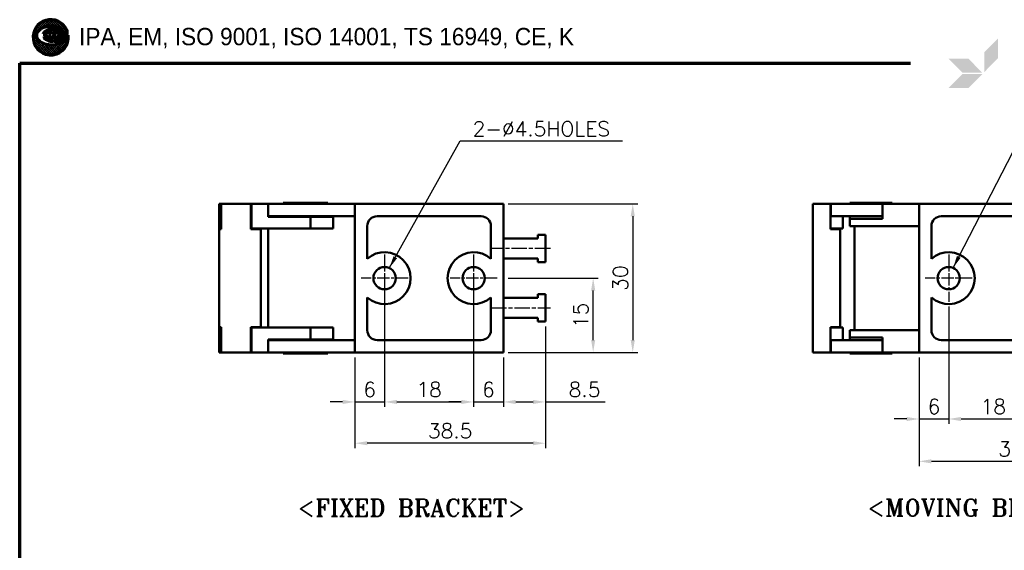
# Model space of a CAD drawing. Header units: millimetres. Extents: x 10 to 410, y -332 to 440.
# Tile 3 of 9: x 10 to 209, y 189 to 296. Entities that reach past the tile are written whole.
import ezdxf

# ---------------------------------------------------------------- set-up
doc = ezdxf.new("R2010")
doc.units = ezdxf.units.MM
doc.linetypes.add('CHAIN', pattern=[0.35429999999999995, 0.2362, -0.0295, 0.0591, -0.0295])
doc.layers.get('0').update_dxf_attribs({"lineweight": 25})
for name, color, linetype, lineweight in [('D', 7, 'Continuous', 25), ('경계(ISO)', 7, 'Continuous', 70), ('기호(ISO)', 7, 'Continuous', 25), ('스케치 형상(ISO)', 7, 'Continuous', 25), ('외형선(ISO)', 7, 'Continuous', 50), ('절단선(ISO)', 1, 'Continuous', 50), ('중심 표식(ISO)', 1, 'CHAIN', 25), ('중심선(ISO)', 1, 'CHAIN', 25), ('치수(ISO)', 7, 'Continuous', 25), ('해치 (ISO)', 3, 'Continuous', 18)]:
    doc.layers.add(name, color=color, linetype=linetype, lineweight=lineweight)
doc.styles.add('주 문자 (ISO)', font='tahoma.ttf')
doc.styles.add('한신치수', font='RomanS.shx')
doc.dimstyles.new('한신체인', dxfattribs={"dimtxt": 3, "dimasz": 2.5, "dimexe": 1, "dimexo": 1, "dimgap": 1, "dimtad": 1, "dimrnd": 1e-08, "dimdsep": 46, "dimtxsty": '한신치수', "dimcen": 0.09, "dimdle": 10, "dimclrd": 3, "dimclre": 3, "dimclrt": 3, "dimazin": 2, "dimtfac": 1.168400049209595, "dimtmove": 0, "dimatfit": 3, "dimfxl": 0, "dimtolj": 1, "dimlwd": -1, "dimlwe": -1, "dimarcsym": 0})
doc.dimstyles.new('한신체인$7', dxfattribs={"dimtxt": 3, "dimasz": 2.5, "dimexe": 1, "dimexo": 1, "dimgap": 1, "dimtad": 1, "dimrnd": 1e-08, "dimdsep": 46, "dimtxsty": '한신치수', "dimcen": 0.09, "dimdle": 10, "dimclrd": 3, "dimclre": 3, "dimclrt": 3, "dimazin": 2, "dimtfac": 1.168400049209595, "dimtmove": 0, "dimatfit": 3, "dimfxl": 0, "dimtolj": 1, "dimlwd": 25, "dimlwe": -1, "dimarcsym": 0})
pattern_1 = [(45, (0, 0), (-0.2245064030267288, 0.2245064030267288), []), (135, (0, 0), (-0.2245064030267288, -0.2245064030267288), [])]

# ---------------------------------------------------------------- blocks, each defined once
blk = doc.blocks.new('경계 도면틀')
at = {"layer": '경계(ISO)', "lineweight": 25}
h = blk.add_hatch(dxfattribs=at)
h.set_pattern_fill('ANSI37', color=256, scale=2.54, style=0)
h.set_pattern_definition(pattern_1)
edge = h.paths.add_edge_path()
edge.add_line((19.81047347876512, 292.6326418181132), (19.79857092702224, 292.6207392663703))
edge.add_arc((18.15139350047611, 292.930926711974), 1.676129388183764, 308.7112019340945, 349.3352671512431, ccw=False)
edge.add_arc((16.63447834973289, 294.8235878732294), 4.101659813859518, 285.46382553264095, 308.7112019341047, ccw=False)
edge.add_arc((16.43263097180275, 295.5532145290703), 4.858691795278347, 262.9720148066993, 285.4638255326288, ccw=False)
edge.add_arc((16.31207947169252, 294.5753501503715), 3.873424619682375, 233.28355094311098, 262.9720148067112, ccw=False)
edge.add_arc((14.91409908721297, 292.7009388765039), 1.535098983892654, 191.6245673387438, 233.2835509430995, ccw=False)
edge.add_arc((14.52716886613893, 292.6213405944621), 1.140066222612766, 142.7466208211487, 191.6245673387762, ccw=False)
edge.add_arc((15.6426153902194, 291.7730315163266), 2.541440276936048, 113.76810811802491, 142.7466208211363, ccw=False)
edge.add_arc((16.14456292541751, 290.633246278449), 3.786856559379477, 96.1155883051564, 113.76810811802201, ccw=False)
edge.add_arc((16.2152321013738, 289.9736765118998), 4.450201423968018, 76.12566468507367, 96.115588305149, ccw=False)
edge.add_arc((16.55634841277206, 291.3547160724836), 3.027657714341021, 46.815064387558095, 76.1256646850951, ccw=False)
edge.add_arc((17.71128142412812, 292.585242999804), 1.340036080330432, 0.5476667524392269, 46.81506438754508, ccw=False)
edge.add_arc((18.4783183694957, 292.5925750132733), 0.5729640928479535, -90, 0.5476667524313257, ccw=False)
edge.add_line((18.4783183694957, 292.0196109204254), (18.03365811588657, 292.0196109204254))
edge.add_line((18.03365811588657, 292.0196109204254), (18.23838297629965, 292.3000615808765))
edge.add_arc((18.01534613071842, 292.3863306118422), 0.2391396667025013, 338.8538918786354, 505.8085891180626)
edge.add_line((17.8175382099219, 292.5207173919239), (17.47709640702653, 292.0196109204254))
edge.add_line((17.47709640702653, 292.0196109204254), (17.03243615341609, 292.0196109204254))
edge.add_line((17.03243615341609, 292.0196109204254), (17.23716101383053, 292.3000615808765))
edge.add_arc((17.01138058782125, 292.3810180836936), 0.2398556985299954, 340.274045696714, 505.808589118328)
edge.add_line((16.8129803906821, 292.51580724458), (16.47587444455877, 292.0196109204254))
edge.add_line((16.47587444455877, 292.0196109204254), (15.99292660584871, 292.0196109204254))
edge.add_line((15.99292660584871, 292.0196109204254), (16.22391209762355, 292.3360357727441))
edge.add_arc((16.01502655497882, 292.3684582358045), 0.2113868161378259, 351.1771591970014, 476.5650511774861)
edge.add_arc((15.51976706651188, 292.8580716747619), 0.5009055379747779, 270.5301886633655, 323.1301023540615, ccw=False)
edge.add_line((15.52440214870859, 292.3571875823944), (14.91364773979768, 292.3543617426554))
edge.add_arc((15.39018631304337, 292.3399047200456), 0.4767578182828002, 178.2623182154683, 231.3171514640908)
edge.add_arc((17.01802832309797, 294.3730306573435), 3.081267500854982, 231.3171514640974, 242.4725885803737)
edge.add_arc((16.51978772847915, 293.4170363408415), 2.00322815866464, 242.4725885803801, 275.756318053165)
edge.add_arc((16.86749715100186, 289.9677466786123), 1.463542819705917, 86.25628827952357, 95.7563180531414, ccw=False)
edge.add_arc((17.19248622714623, 294.934474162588), 3.513805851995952, 266.2562882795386, 298.2348941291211)
edge.add_arc((18.16148453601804, 293.1299397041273), 1.465562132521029, 298.2348941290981, 385.769475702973)
edge.add_arc((16.28821602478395, 292.2255972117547), 3.545699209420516, 25.76947570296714, 366.5920624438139)
h = blk.add_hatch(dxfattribs=at)
h.set_pattern_fill('ANSI37', color=256, scale=2.54, style=0)
h.set_pattern_definition(pattern_1)
edge = h.paths.add_edge_path()
edge.add_line((18.12690101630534, 293.4330375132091), (17.86168296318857, 293.5849738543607))
edge.add_line((17.86168296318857, 293.5849738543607), (17.55212519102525, 293.7046355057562))
edge.add_line((17.55212519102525, 293.7046355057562), (17.21016339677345, 293.7872145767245))
edge.add_line((17.21016339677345, 293.7872145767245), (16.84735151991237, 293.8303349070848))
edge.add_line((16.84735151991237, 293.8303349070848), (16.47693664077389, 293.8318709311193))
edge.add_line((16.47693664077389, 293.8318709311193), (16.11334314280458, 293.7919596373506))
edge.add_line((16.11334314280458, 293.7919596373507), (15.76927683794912, 293.7121175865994))
edge.add_line((15.76927683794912, 293.7121175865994), (15.45785061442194, 293.5954467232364))
edge.add_line((15.45785061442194, 293.5954467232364), (15.18811167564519, 293.4454642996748))
edge.add_line((15.18811167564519, 293.4454642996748), (14.9722938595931, 293.2682444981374))
edge.add_line((14.9722938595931, 293.2682444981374), (14.81725830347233, 293.0699836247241))
edge.add_line((14.81725830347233, 293.0699836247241), (14.72882466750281, 292.8580904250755))
edge.add_line((14.72882466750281, 292.8580904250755), (15.31139322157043, 292.8580904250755))
edge.add_arc((15.31139322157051, 293.1672913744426), 0.3092009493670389, 270, 320.7035197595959)
edge.add_arc((15.9599786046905, 292.7189499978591), 0.4809270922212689, 103.32792332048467, 148.3279233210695, ccw=False)
edge.add_arc((15.95955378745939, 292.7207431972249), 0.4790842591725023, 18.736508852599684, 103.32792332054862, ccw=False)
edge.add_arc((16.95684854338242, 292.579809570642), 0.6184018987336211, 106.526616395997, 151.5266163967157, ccw=False)
edge.add_arc((16.93057143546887, 292.6683685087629), 0.5260267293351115, 23.55147854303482, 106.5266163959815, ccw=False)
edge.add_line((17.41278089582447, 292.8785545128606), (17.41775811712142, 292.8835317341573))
edge.add_arc((17.90371058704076, 292.6092919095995), 0.5579939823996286, 62.412483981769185, 150.5624563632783, ccw=False)
edge.add_arc((17.85725572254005, 292.5203847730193), 0.6583061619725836, 8.858454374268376, 62.41248398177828, ccw=False)
edge.add_arc((18.54638145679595, 292.6277870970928), 0.03913884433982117, 188.8584543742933, 372.6514405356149)
edge.add_line((18.584570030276, 292.6363592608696), (18.57203873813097, 292.8417184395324))
edge.add_line((18.57203873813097, 292.8417184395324), (18.48890675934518, 293.0542456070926))
edge.add_line((18.48890675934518, 293.0542456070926), (18.37573150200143, 293.2046875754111))
edge.add_line((18.37573150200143, 293.2046875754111), (18.26005146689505, 293.3203676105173))
edge.add_line((18.26005146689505, 293.3203676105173), (18.12690101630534, 293.4330375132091))
at = {"layer": '해치 (ISO)', "true_color": 0x57aadb}
blk.add_hatch(color=143, dxfattribs=at).paths.add_polyline_path([(207.7361517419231, 288.0247473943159), (207.7361517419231, 292.0413255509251), (204.9113088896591, 289.1919605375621), (204.9113088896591, 285.1753823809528)])
at = {"layer": '해치 (ISO)'}
for points in [[(207.7361517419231, 292.0413255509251), (204.9113088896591, 289.1919605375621), (204.9113088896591, 285.1753823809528), (207.7361517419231, 288.0247473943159)], [(200.5305492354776, 285.0516134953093), (204.5471273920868, 285.0516134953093), (201.7222845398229, 287.9009785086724), (197.7057063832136, 287.9009785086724)], [(197.7057063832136, 281.9586744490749), (201.7222845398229, 281.9586744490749), (204.5471273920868, 284.8080394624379), (200.5305492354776, 284.8080394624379)]]:
    blk.add_hatch(color=3, dxfattribs=at).paths.add_polyline_path(points)
at = {"color": 7}
for p, q in [((17.41278089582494, 292.8785545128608), (17.41775811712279, 292.8835317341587)), ((18.37573150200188, 293.2046875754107), (18.26005146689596, 293.3203676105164)), ((19.79857092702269, 292.6207392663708), (19.81047347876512, 292.6326418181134)), ((19.80798373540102, 292.6536371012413), (19.80493556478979, 292.6566852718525))]:
    blk.add_line(p, q, dxfattribs=at)
at = {"layer": 'D', "color": 7}
for p, q in [((14.81725830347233, 293.0699836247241), (14.72882466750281, 292.8580904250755)), ((14.72882466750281, 292.8580904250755), (15.31139322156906, 292.8580904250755)), ((14.9722938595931, 293.2682444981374), (14.81725830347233, 293.0699836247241)), ((15.18811167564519, 293.4454642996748), (14.9722938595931, 293.2682444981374)), ((15.45785061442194, 293.5954467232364), (15.18811167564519, 293.4454642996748)), ((15.76927683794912, 293.7121175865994), (15.45785061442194, 293.5954467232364)), ((16.11334314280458, 293.7919596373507), (15.76927683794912, 293.7121175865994)), ((16.47693664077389, 293.8318709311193), (16.11334314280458, 293.7919596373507)), ((16.47587444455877, 292.0196109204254), (16.81298039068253, 292.51580724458)), ((16.47587444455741, 292.0196109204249), (16.81298039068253, 292.5158072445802)), ((16.84735151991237, 293.8303349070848), (16.47693664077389, 293.8318709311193)), ((17.21016339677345, 293.7872145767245), (16.84735151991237, 293.8303349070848)), ((17.55212519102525, 293.7046355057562), (17.21016339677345, 293.7872145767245)), ((17.47709640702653, 292.0196109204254), (17.81753820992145, 292.5207173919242)), ((17.47709640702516, 292.0196109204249), (17.81753820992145, 292.5207173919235)), ((17.86168296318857, 293.5849738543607), (17.55212519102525, 293.7046355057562)), ((18.12690101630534, 293.4330375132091), (17.86168296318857, 293.5849738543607)), ((18.33889979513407, 293.2536473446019), (18.12690101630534, 293.4330375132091)), ((18.48890675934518, 293.0542456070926), (18.33889979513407, 293.2536473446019)), ((18.57203873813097, 292.8417184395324), (18.48890675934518, 293.0542456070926)), ((18.58532897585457, 292.6239218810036), (18.57203873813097, 292.8417184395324)), ((14.91364773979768, 292.3543617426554), (15.51976706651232, 292.3571661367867)), ((16.22391209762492, 292.3360357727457), (15.99292660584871, 292.0196109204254)), ((15.99292660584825, 292.0196109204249), (16.22247980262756, 292.3340736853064)), ((15.99292660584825, 292.0196109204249), (16.47587444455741, 292.0196109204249)), ((15.99292660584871, 292.0196109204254), (16.47587444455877, 292.0196109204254)), ((17.03243615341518, 292.0196109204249), (17.23716101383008, 292.3000615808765)), ((17.23716101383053, 292.3000615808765), (17.03243615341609, 292.0196109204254)), ((17.03243615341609, 292.0196109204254), (17.47709640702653, 292.0196109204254)), ((17.03243615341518, 292.0196109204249), (17.47709640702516, 292.0196109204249)), ((18.03365811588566, 292.0196109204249), (18.23838297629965, 292.3000615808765)), ((18.23838297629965, 292.3000615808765), (18.03365811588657, 292.0196109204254)), ((18.03365811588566, 292.0196109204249), (18.47831836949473, 292.0196109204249)), ((18.03365811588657, 292.0196109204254), (18.47831836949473, 292.0196109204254))]:
    blk.add_line(p, q, dxfattribs=at)
for centre, radius, start, end in [((16.28821602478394, 292.2255972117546), 3.545699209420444, 25.76947570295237, 187.1352691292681), ((14.52716886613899, 292.6213405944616), 1.140066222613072, 142.7466208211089, 191.6245673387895), ((15.64261539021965, 291.7730315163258), 2.541440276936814, 113.7681081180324, 142.7466208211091), ((16.14456292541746, 290.6332462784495), 3.786856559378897, 96.11558830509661, 113.7681081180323), ((15.31139322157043, 293.1672913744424), 0.3092009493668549, 270, 320.7035197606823), ((15.51976706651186, 292.8580716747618), 0.5009055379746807, 270, 323.1301023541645), ((15.95997860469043, 292.7189499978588), 0.4809270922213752, 103.3279233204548, 148.327923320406), ((16.21523210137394, 289.973676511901), 4.450201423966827, 76.12566468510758, 96.1155883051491), ((15.95955378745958, 292.720743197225), 0.4790842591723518, 18.73650885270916, 103.3279233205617), ((16.01502655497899, 292.3684582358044), 0.2113868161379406, 351.1771591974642, 116.5650511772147), ((16.95684854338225, 292.5798095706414), 0.618401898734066, 106.526616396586, 151.5266163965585), ((16.93057143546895, 292.6683685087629), 0.5260267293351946, 23.0863403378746, 106.5266163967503), ((17.01138058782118, 292.3810180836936), 0.2398556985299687, 340.2740456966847, 145.808589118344), ((16.55634841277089, 291.3547160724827), 3.027657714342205, 46.81506438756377, 76.12566468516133), ((17.90371058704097, 292.6092919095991), 0.5579939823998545, 62.4124839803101, 152.4124839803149), ((17.87055481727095, 292.519567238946), 0.5779998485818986, 142.8269931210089, 142.964700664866), ((17.87055481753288, 292.519567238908), 0.577999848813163, 142.0988733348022, 142.8269931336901), ((18.01534613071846, 292.3863306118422), 0.239139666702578, 338.8538918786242, 145.8085891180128), ((17.84055662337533, 292.5050791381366), 0.02782808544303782, 137.4026501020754, 145.8085891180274), ((17.85725572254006, 292.5203847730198), 0.658306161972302, 8.858454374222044, 62.41248398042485), ((18.47831836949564, 292.5925750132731), 0.5729640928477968, 270, 0.54766675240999), ((18.54638145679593, 292.6277870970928), 0.03913884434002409, 188.8584543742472, 354.3324300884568), ((17.71128142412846, 292.5852429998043), 1.340036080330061, 0.5476667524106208, 46.81506438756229), ((18.16148453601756, 293.1299397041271), 1.465562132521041, 298.2348941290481, 25.76947570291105), ((18.15139350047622, 292.9309267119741), 1.676129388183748, 308.7112019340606, 350.9063464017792), ((14.91409908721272, 292.7009388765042), 1.535098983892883, 191.6245673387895, 233.2835509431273), ((16.3120794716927, 294.5753501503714), 3.873424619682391, 233.283550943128, 262.9720148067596), ((15.39018631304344, 292.3399047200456), 0.4767578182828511, 178.2623182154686, 231.3171514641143), ((17.01802832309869, 294.3730306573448), 3.081267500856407, 231.317151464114, 242.4725885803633), ((16.51978772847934, 293.417036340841), 2.003228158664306, 242.4725885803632, 275.7563180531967), ((16.43263097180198, 295.5532145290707), 4.858691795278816, 262.9720148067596, 285.4638255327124), ((16.86749715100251, 289.9677466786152), 1.463542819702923, 86.2562882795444, 95.75631805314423), ((17.19248622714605, 294.9344741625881), 3.513805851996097, 266.2562882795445, 298.2348941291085), ((16.63447834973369, 294.823587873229), 4.101659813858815, 285.4638255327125, 308.7112019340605)]:
    blk.add_arc(centre, radius, start, end, dxfattribs=at)
at = {"layer": '경계(ISO)'}
for p, q in [((14.81725830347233, 293.0699836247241), (14.72882466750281, 292.8580904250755)), ((14.72882466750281, 292.8580904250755), (15.31139322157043, 292.8580904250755)), ((14.9722938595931, 293.2682444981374), (14.81725830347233, 293.0699836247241)), ((15.18811167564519, 293.4454642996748), (14.9722938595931, 293.2682444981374)), ((15.45785061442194, 293.5954467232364), (15.18811167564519, 293.4454642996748)), ((15.76927683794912, 293.7121175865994), (15.45785061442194, 293.5954467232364)), ((16.11334314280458, 293.7919596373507), (15.76927683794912, 293.7121175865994)), ((16.47693664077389, 293.8318709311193), (16.11334314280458, 293.7919596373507)), ((16.81298039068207, 292.51580724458), (16.47587444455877, 292.0196109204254)), ((16.84735151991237, 293.8303349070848), (16.47693664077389, 293.8318709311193)), ((17.21016339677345, 293.7872145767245), (16.84735151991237, 293.8303349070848)), ((17.55212519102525, 293.7046355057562), (17.21016339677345, 293.7872145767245)), ((17.41278089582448, 292.8785545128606), (17.41775811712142, 292.8835317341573)), ((17.81753820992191, 292.5207173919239), (17.47709640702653, 292.0196109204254)), ((17.86168296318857, 293.5849738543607), (17.55212519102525, 293.7046355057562)), ((18.12690101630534, 293.4330375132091), (17.86168296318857, 293.5849738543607)), ((18.26005146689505, 293.3203676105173), (18.12690101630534, 293.4330375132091)), ((18.37573150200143, 293.2046875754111), (18.26005146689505, 293.3203676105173)), ((18.48890675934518, 293.0542456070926), (18.37573150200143, 293.2046875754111)), ((18.57203873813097, 292.8417184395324), (18.48890675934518, 293.0542456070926)), ((18.58457003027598, 292.6363592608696), (18.57203873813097, 292.8417184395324)), ((19.81047347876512, 292.6326418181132), (19.79857092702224, 292.6207392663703)), ((15.52440214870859, 292.3571875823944), (14.91364773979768, 292.3543617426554)), ((15.99292660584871, 292.0196109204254), (16.22391209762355, 292.3360357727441)), ((16.47587444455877, 292.0196109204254), (15.99292660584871, 292.0196109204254)), ((17.03243615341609, 292.0196109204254), (17.23716101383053, 292.3000615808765)), ((17.47709640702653, 292.0196109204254), (17.03243615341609, 292.0196109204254)), ((18.03365811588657, 292.0196109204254), (18.23838297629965, 292.3000615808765)), ((18.47831836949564, 292.0196109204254), (18.03365811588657, 292.0196109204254)), ((10, 10), (9.999999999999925, 287)), ((9.999999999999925, 287), (190, 287))]:
    blk.add_line(p, q, dxfattribs=at)
for centre, radius, start, end in [((16.28821602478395, 292.2255972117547), 3.545699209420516, 25.76947570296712, 187.1352691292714), ((16.28821602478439, 292.2255972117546), 3.545699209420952, 187.1352691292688, 6.592062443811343), ((14.52716886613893, 292.6213405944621), 1.140066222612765, 142.7466208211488, 191.6245673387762), ((15.6426153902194, 291.7730315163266), 2.541440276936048, 113.7681081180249, 142.7466208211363), ((16.14456292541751, 290.633246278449), 3.786856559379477, 96.11558830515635, 113.7681081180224), ((15.31139322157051, 293.1672913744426), 0.3092009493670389, 270, 320.7035197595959), ((15.51976706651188, 292.8580716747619), 0.5009055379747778, 270.5301886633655, 323.1301023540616), ((15.9599786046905, 292.7189499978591), 0.4809270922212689, 103.3279233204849, 148.3279233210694), ((16.2152321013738, 289.9736765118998), 4.450201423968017, 76.12566468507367, 96.11558830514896), ((15.95955378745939, 292.7207431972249), 0.4790842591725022, 18.7365088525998, 103.3279233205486), ((16.01502655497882, 292.3684582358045), 0.211386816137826, 351.1771591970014, 116.5650511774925), ((16.95684854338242, 292.579809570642), 0.618401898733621, 106.5266163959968, 151.5266163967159), ((16.93057143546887, 292.6683685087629), 0.5260267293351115, 23.5514785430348, 106.5266163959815), ((17.01138058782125, 292.3810180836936), 0.2398556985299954, 340.274045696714, 145.8085891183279), ((16.55634841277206, 291.3547160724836), 3.027657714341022, 46.81506438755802, 76.12566468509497), ((17.90371058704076, 292.6092919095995), 0.5579939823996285, 62.41248398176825, 150.5624563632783), ((18.01534613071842, 292.3863306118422), 0.2391396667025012, 338.8538918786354, 145.8085891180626), ((17.85725572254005, 292.5203847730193), 0.6583061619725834, 8.858454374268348, 62.41248398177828), ((18.4783183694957, 292.5925750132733), 0.5729640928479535, 270, 0.5476667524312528), ((18.54638145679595, 292.6277870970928), 0.03913884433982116, 188.8584543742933, 12.65144053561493), ((17.71128142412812, 292.585242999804), 1.340036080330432, 0.5476667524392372, 46.81506438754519), ((18.16148453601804, 293.1299397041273), 1.465562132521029, 298.2348941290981, 25.769475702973), ((18.15139350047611, 292.930926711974), 1.676129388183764, 308.7112019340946, 349.3352671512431), ((14.91409908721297, 292.7009388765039), 1.535098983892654, 191.6245673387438, 233.2835509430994), ((16.31207947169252, 294.5753501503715), 3.873424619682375, 233.2835509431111, 262.9720148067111), ((15.39018631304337, 292.3399047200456), 0.4767578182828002, 178.2623182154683, 231.3171514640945), ((17.01802832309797, 294.3730306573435), 3.081267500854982, 231.3171514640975, 242.4725885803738), ((16.51978772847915, 293.4170363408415), 2.00322815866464, 242.4725885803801, 275.7563180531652), ((16.43263097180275, 295.5532145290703), 4.858691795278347, 262.9720148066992, 285.4638255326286), ((16.86749715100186, 289.9677466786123), 1.463542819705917, 86.25628827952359, 95.75631805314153), ((17.19248622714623, 294.934474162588), 3.513805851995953, 266.2562882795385, 298.2348941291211), ((16.63447834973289, 294.8235878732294), 4.101659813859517, 285.463825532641, 308.7112019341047)]:
    blk.add_arc(centre, radius, start, end, dxfattribs=at)
at = {"layer": '경계(ISO)', "insert": (21.99999999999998, 292.0408560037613), "char_height": 3.499999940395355, "attachment_point": 4, "style": '주 문자 (ISO)'}
blk.add_mtext('\\f굴림|b0|i0;\\H3.5000;IPA, EM, ISO 9001, ISO 14001, TS 16949, CE, K', dxfattribs=at)
blk = doc.blocks.new('*D15')
at = {"layer": 'Defpoints', "color": 0, "transparency": 16777216}
for p in [(107.7379800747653, 258.5761419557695), (107.7379800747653, 228.5761419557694), (133.8927882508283, 228.5761419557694)]:
    blk.add_point(p, dxfattribs=at)
at = {"layer": '치수(ISO)', "color": 3, "transparency": 16777216}
for p, q in [((108.7379800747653, 258.5761419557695), (134.8927882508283, 258.5761419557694)), ((133.8927882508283, 256.0761419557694), (133.8927882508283, 231.0761419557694)), ((108.7379800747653, 228.5761419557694), (134.8927882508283, 228.5761419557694))]:
    blk.add_line(p, q, dxfattribs=at)
for points in [[(133.4761215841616, 256.0761419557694), (134.3094549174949, 256.0761419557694), (133.8927882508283, 258.5761419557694)], [(133.4761215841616, 231.0761419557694), (134.3094549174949, 231.0761419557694), (133.8927882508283, 228.5761419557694)]]:
    blk.add_solid(points, dxfattribs=at)
at = {"layer": '치수(ISO)', "color": 3, "transparency": 16777216, "insert": (131.3927882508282, 243.5761419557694), "char_height": 3, "attachment_point": 5, "rotation": 90, "style": '한신치수'}
blk.add_mtext('\\A1;30', dxfattribs=at)
blk = doc.blocks.new('*D16')
at = {"layer": 'Defpoints', "color": 0, "transparency": 16777216}
for p in [(116.2379800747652, 234.8261419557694), (77.73798007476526, 228.5761419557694), (77.73798007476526, 210.2366173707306)]:
    blk.add_point(p, dxfattribs=at)
at = {"layer": '치수(ISO)', "color": 3, "transparency": 16777216}
for p, q in [((116.2379800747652, 233.8261419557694), (116.2379800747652, 209.2366173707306)), ((77.73798007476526, 227.5761419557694), (77.73798007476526, 209.2366173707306)), ((113.7379800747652, 210.2366173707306), (80.23798007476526, 210.2366173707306))]:
    blk.add_line(p, q, dxfattribs=at)
for points in [[(80.23798007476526, 210.6532840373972), (80.23798007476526, 209.8199507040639), (77.73798007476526, 210.2366173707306)], [(113.7379800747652, 210.6532840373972), (113.7379800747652, 209.8199507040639), (116.2379800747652, 210.2366173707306)]]:
    blk.add_solid(points, dxfattribs=at)
at = {"layer": '치수(ISO)', "color": 3, "transparency": 16777216, "insert": (96.98798007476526, 212.7366173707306), "char_height": 3, "attachment_point": 5, "style": '한신치수'}
blk.add_mtext('\\A1;38.5', dxfattribs=at)
blk = doc.blocks.new('*D17')
at = {"layer": 'Defpoints', "color": 0, "transparency": 16777216}
for p in [(230.2479012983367, 246.8261419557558), (191.7479012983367, 228.5761419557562), (191.7479012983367, 206.5761419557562)]:
    blk.add_point(p, dxfattribs=at)
at = {"layer": '치수(ISO)', "color": 3, "transparency": 16777216}
for p, q in [((230.2479012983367, 245.8261419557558), (230.2479012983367, 205.5761419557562)), ((191.7479012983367, 227.5761419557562), (191.7479012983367, 205.5761419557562)), ((227.7479012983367, 206.5761419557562), (194.2479012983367, 206.5761419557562))]:
    blk.add_line(p, q, dxfattribs=at)
for points in [[(194.2479012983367, 206.9928086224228), (194.2479012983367, 206.1594752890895), (191.7479012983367, 206.5761419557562)], [(227.7479012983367, 206.9928086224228), (227.7479012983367, 206.1594752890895), (230.2479012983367, 206.5761419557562)]]:
    blk.add_solid(points, dxfattribs=at)
at = {"layer": '치수(ISO)', "color": 3, "transparency": 16777216, "insert": (212.2479012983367, 209.0761419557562), "char_height": 3, "attachment_point": 5, "style": '한신치수'}
blk.add_mtext('\\A1;38.5', dxfattribs=at)
blk = doc.blocks.new('FIX BRACKET')
at = {"layer": '기호(ISO)', "color": 2, "insert": (-25.48947811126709, 1.857273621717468), "char_height": 3.499999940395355, "attachment_point": 1, "style": '주 문자 (ISO)'}
blk.add_mtext('\\fRomanT|b0|i0;\\H3.5000;<FIXED BRACKET>', dxfattribs=at)
blk = doc.blocks.new('MOVING BRACKET')
at = {"layer": '기호(ISO)', "color": 2, "insert": (-28.11367750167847, 1.870082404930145), "char_height": 3.499999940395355, "attachment_point": 1, "style": '주 문자 (ISO)'}
blk.add_mtext('\\fRomanT|b0|i0;\\H3.5000;<MOVING BRACKET>', dxfattribs=at)
blk = doc.blocks.new('*D24')
at = {"layer": 'Defpoints', "color": 0, "transparency": 16777216}
for p in [(107.7379800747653, 243.5761419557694), (125.8919319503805, 243.5761419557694), (107.7379800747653, 228.5761419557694)]:
    blk.add_point(p, dxfattribs=at)
at = {"layer": '치수(ISO)', "color": 3, "transparency": 16777216}
for p, q in [((108.7379800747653, 243.5761419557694), (126.8919319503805, 243.5761419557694)), ((125.8919319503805, 231.0761419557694), (125.8919319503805, 241.0761419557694)), ((108.7379800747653, 228.5761419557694), (126.8919319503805, 228.5761419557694))]:
    blk.add_line(p, q, dxfattribs=at)
for points in [[(125.4752652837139, 241.0761419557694), (126.3085986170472, 241.0761419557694), (125.8919319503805, 243.5761419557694)], [(125.4752652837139, 231.0761419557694), (126.3085986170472, 231.0761419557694), (125.8919319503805, 228.5761419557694)]]:
    blk.add_solid(points, dxfattribs=at)
at = {"layer": '치수(ISO)', "color": 3, "transparency": 16777216, "insert": (123.3919319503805, 236.0761419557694), "char_height": 3, "attachment_point": 5, "rotation": 90, "style": '한신치수'}
blk.add_mtext('\\A1;15', dxfattribs=at)
blk = doc.blocks.new('*D36')
at = {"layer": 'Defpoints', "color": 0, "transparency": 16777216}
for p in [(116.2379800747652, 234.8261419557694), (107.7379800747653, 228.5761419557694), (116.2379800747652, 218.5761419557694)]:
    blk.add_point(p, dxfattribs=at)
at = {"layer": '치수(ISO)', "color": 3, "transparency": 16777216}
for p, q in [((116.2379800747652, 233.8261419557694), (116.2379800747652, 217.5761419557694)), ((107.7379800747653, 227.5761419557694), (107.7379800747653, 217.5761419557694)), ((110.2379800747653, 218.5761419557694), (113.7379800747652, 218.5761419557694)), ((116.2379800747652, 218.5761419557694), (128.3090252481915, 218.5761419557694))]:
    blk.add_line(p, q, dxfattribs=at)
for points in [[(110.2379800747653, 218.9928086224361), (110.2379800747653, 218.1594752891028), (107.7379800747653, 218.5761419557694)], [(113.7379800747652, 218.9928086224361), (113.7379800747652, 218.1594752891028), (116.2379800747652, 218.5761419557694)]]:
    blk.add_solid(points, dxfattribs=at)
at = {"layer": '치수(ISO)', "color": 3, "transparency": 16777216, "insert": (124.1661681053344, 221.0761419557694), "char_height": 3, "attachment_point": 5, "style": '한신치수'}
blk.add_mtext('\\A1;8.5', dxfattribs=at)
blk = doc.blocks.new('*D37')
at = {"layer": 'Defpoints', "color": 0, "transparency": 16777216}
for p in [(197.7479012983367, 238.8261419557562), (191.7479012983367, 228.5761419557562), (197.7479012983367, 215.132727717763)]:
    blk.add_point(p, dxfattribs=at)
at = {"layer": '치수(ISO)', "color": 3, "transparency": 16777216}
for p, q in [((197.7479012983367, 237.8261419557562), (197.7479012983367, 214.132727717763)), ((191.7479012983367, 227.5761419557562), (191.7479012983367, 214.132727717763)), ((189.2479012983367, 215.132727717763), (186.7479012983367, 215.132727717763)), ((191.7479012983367, 215.132727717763), (197.7479012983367, 215.132727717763)), ((200.2479012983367, 215.132727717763), (202.7479012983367, 215.132727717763))]:
    blk.add_line(p, q, dxfattribs=at)
for points in [[(189.2479012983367, 215.5493943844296), (189.2479012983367, 214.7160610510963), (191.7479012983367, 215.132727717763)], [(200.2479012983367, 215.5493943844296), (200.2479012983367, 214.7160610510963), (197.7479012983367, 215.132727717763)]]:
    blk.add_solid(points, dxfattribs=at)
at = {"layer": '치수(ISO)', "color": 3, "transparency": 16777216, "insert": (194.7479012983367, 217.632727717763), "char_height": 3, "attachment_point": 5, "style": '한신치수'}
blk.add_mtext('\\A1;6', dxfattribs=at)
blk = doc.blocks.new('*D38')
at = {"layer": 'Defpoints', "color": 0, "transparency": 16777216}
for p in [(197.7479012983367, 238.8261419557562), (215.7479012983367, 238.8261419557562), (215.7479012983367, 215.1327277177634)]:
    blk.add_point(p, dxfattribs=at)
at = {"layer": '치수(ISO)', "color": 3, "transparency": 16777216}
for p, q in [((197.7479012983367, 237.8261419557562), (197.7479012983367, 214.1327277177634)), ((215.7479012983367, 237.8261419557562), (215.7479012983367, 214.1327277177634)), ((200.2479012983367, 215.1327277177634), (213.2479012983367, 215.1327277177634))]:
    blk.add_line(p, q, dxfattribs=at)
for points in [[(200.2479012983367, 215.54939438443), (200.2479012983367, 214.7160610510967), (197.7479012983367, 215.1327277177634)], [(213.2479012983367, 215.54939438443), (213.2479012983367, 214.7160610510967), (215.7479012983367, 215.1327277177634)]]:
    blk.add_solid(points, dxfattribs=at)
at = {"layer": '치수(ISO)', "color": 3, "transparency": 16777216, "insert": (206.7479012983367, 217.6327277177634), "char_height": 3, "attachment_point": 5, "style": '한신치수'}
blk.add_mtext('\\A1;18', dxfattribs=at)
blk = doc.blocks.new('*D48')
at = {"layer": 'Defpoints', "color": 0, "transparency": 16777216}
for p in [(83.73798007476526, 238.8261419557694), (77.73798007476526, 228.5761419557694), (83.73798007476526, 218.5761419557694)]:
    blk.add_point(p, dxfattribs=at)
at = {"layer": '치수(ISO)', "color": 3, "transparency": 16777216}
for p, q in [((83.73798007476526, 237.8261419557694), (83.73798007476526, 217.5761419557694)), ((77.73798007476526, 227.5761419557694), (77.73798007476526, 217.5761419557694)), ((75.23798007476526, 218.5761419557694), (72.73798007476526, 218.5761419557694)), ((77.73798007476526, 218.5761419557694), (83.73798007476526, 218.5761419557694)), ((86.23798007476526, 218.5761419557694), (88.73798007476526, 218.5761419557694))]:
    blk.add_line(p, q, dxfattribs=at)
for points in [[(75.23798007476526, 218.9928086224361), (75.23798007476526, 218.1594752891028), (77.73798007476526, 218.5761419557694)], [(86.23798007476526, 218.9928086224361), (86.23798007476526, 218.1594752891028), (83.73798007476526, 218.5761419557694)]]:
    blk.add_solid(points, dxfattribs=at)
at = {"layer": '치수(ISO)', "color": 3, "transparency": 16777216, "insert": (80.73798007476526, 221.0761419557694), "char_height": 3, "attachment_point": 5, "style": '한신치수'}
blk.add_mtext('\\A1;6', dxfattribs=at)
blk = doc.blocks.new('*D49')
at = {"layer": 'Defpoints', "color": 0, "transparency": 16777216}
for p in [(83.73798007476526, 243.5761419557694), (101.7379800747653, 243.5761419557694), (101.7379800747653, 218.5761419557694)]:
    blk.add_point(p, dxfattribs=at)
at = {"layer": '치수(ISO)', "color": 3, "transparency": 16777216}
for p, q in [((83.73798007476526, 242.5761419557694), (83.73798007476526, 217.5761419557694)), ((101.7379800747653, 242.5761419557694), (101.7379800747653, 217.5761419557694)), ((86.23798007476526, 218.5761419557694), (99.23798007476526, 218.5761419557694))]:
    blk.add_line(p, q, dxfattribs=at)
for points in [[(86.23798007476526, 218.9928086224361), (86.23798007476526, 218.1594752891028), (83.73798007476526, 218.5761419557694)], [(99.23798007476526, 218.9928086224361), (99.23798007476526, 218.1594752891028), (101.7379800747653, 218.5761419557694)]]:
    blk.add_solid(points, dxfattribs=at)
at = {"layer": '치수(ISO)', "color": 3, "transparency": 16777216, "insert": (92.73798007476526, 221.0761419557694), "char_height": 3, "attachment_point": 5, "style": '한신치수'}
blk.add_mtext('\\A1;18', dxfattribs=at)
blk = doc.blocks.new('*D50')
at = {"layer": 'Defpoints', "color": 0, "transparency": 16777216}
for p in [(101.7379800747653, 243.5761419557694), (107.7379800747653, 228.5761419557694), (107.7379800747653, 218.5761419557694)]:
    blk.add_point(p, dxfattribs=at)
at = {"layer": '치수(ISO)', "color": 3, "transparency": 16777216}
for p, q in [((101.7379800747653, 242.5761419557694), (101.7379800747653, 217.5761419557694)), ((107.7379800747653, 227.5761419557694), (107.7379800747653, 217.5761419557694)), ((99.23798007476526, 218.5761419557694), (96.73798007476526, 218.5761419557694)), ((101.7379800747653, 218.5761419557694), (107.7379800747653, 218.5761419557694)), ((110.2379800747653, 218.5761419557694), (112.7379800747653, 218.5761419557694))]:
    blk.add_line(p, q, dxfattribs=at)
for points in [[(99.23798007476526, 218.9928086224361), (99.23798007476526, 218.1594752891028), (101.7379800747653, 218.5761419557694)], [(110.2379800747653, 218.9928086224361), (110.2379800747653, 218.1594752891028), (107.7379800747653, 218.5761419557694)]]:
    blk.add_solid(points, dxfattribs=at)
at = {"layer": '치수(ISO)', "color": 3, "transparency": 16777216, "insert": (104.7379800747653, 221.0761419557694), "char_height": 3, "attachment_point": 5, "style": '한신치수'}
blk.add_mtext('\\A1;6', dxfattribs=at)

msp = doc.modelspace()

# ---------------------------------------------------------------- linework, layer by layer
at = {"layer": '스케치 형상(ISO)', "lineweight": 50}
for p, q in [((82.23798007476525, 256.0761419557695), (103.2379800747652, 256.0761419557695)), ((196.2479012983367, 256.0761419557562), (217.2479012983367, 256.0761419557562)), ((80.23798007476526, 247.4892609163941), (80.23798007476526, 254.0761419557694)), ((105.2379800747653, 254.0761419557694), (105.2379800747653, 247.4892609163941)), ((194.2479012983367, 247.4892609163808), (194.2479012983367, 254.0761419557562)), ((80.23798007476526, 233.0761419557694), (80.23798007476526, 239.6630229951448)), ((105.2379800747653, 239.6630229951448), (105.2379800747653, 233.0761419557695)), ((194.2479012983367, 233.0761419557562), (194.2479012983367, 239.6630229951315)), ((103.2379800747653, 231.0761419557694), (82.23798007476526, 231.0761419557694)), ((217.2479012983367, 231.0761419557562), (196.2479012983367, 231.0761419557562))]:
    msp.add_line(p, q, dxfattribs=at)
for centre, radius, start, end in [((82.23798007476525, 254.0761419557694), 2, 90, 180), ((103.2379800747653, 254.0761419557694), 2.000000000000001, 0, 90), ((196.2479012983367, 254.0761419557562), 2.000000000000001, 90, 180), ((83.73798007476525, 243.5761419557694), 5.25, 228.1896851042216, 131.8103148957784), ((101.7379800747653, 243.5761419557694), 5.25, 48.18968510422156, 311.8103148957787), ((197.7479012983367, 243.5761419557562), 5.25, 228.1896851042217, 131.8103148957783), ((82.23798007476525, 233.0761419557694), 2, 180, 270), ((103.2379800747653, 233.0761419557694), 2, 270, 0), ((196.2479012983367, 233.0761419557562), 2.000000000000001, 180, 270)]:
    msp.add_arc(centre, radius, start, end, dxfattribs=at)
at = {"layer": '외형선(ISO)'}
for p, q in [((63.23798007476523, 258.7761419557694), (72.23798007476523, 258.7761419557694)), ((63.23798007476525, 258.5761419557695), (63.23798007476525, 258.7761419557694)), ((72.23798007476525, 258.5761419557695), (72.23798007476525, 258.7761419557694)), ((177.7479012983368, 258.7761419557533), (186.3479012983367, 258.7761419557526)), ((177.7479012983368, 258.7761419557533), (177.7479012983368, 258.5761419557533)), ((186.3479012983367, 258.7761419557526), (186.3479012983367, 258.5761419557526)), ((50.28939631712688, 256.0761419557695), (50.28939631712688, 258.5761419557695)), ((50.63798007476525, 258.5761419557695), (50.28939631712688, 258.5761419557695)), ((50.63798007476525, 258.5761419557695), (50.73798007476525, 258.5761419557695)), ((50.63798007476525, 256.0761419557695), (50.63798007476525, 258.5761419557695)), ((56.73798007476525, 258.5761419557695), (50.73798007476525, 258.5761419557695)), ((50.73798007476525, 257.5761419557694), (50.73798007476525, 258.5761419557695)), ((50.73798007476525, 257.5761419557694), (50.73798007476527, 253.4761419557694)), ((56.73798007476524, 258.5761419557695), (56.73798007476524, 257.5761419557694)), ((56.73798007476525, 258.5761419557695), (56.83798007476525, 258.5761419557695)), ((56.73798007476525, 253.4761419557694), (56.73798007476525, 257.5761419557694)), ((56.83798007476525, 258.5761419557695), (56.83798007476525, 253.5761419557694)), ((60.23798007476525, 258.5761419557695), (56.83798007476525, 258.5761419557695)), ((60.23798007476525, 255.9761419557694), (60.23798007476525, 258.5761419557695)), ((60.23798007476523, 258.5761419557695), (67.73798007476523, 258.5761419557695)), ((77.73798007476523, 258.5761419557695), (67.73798007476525, 258.5761419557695)), ((107.7379800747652, 258.5761419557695), (77.73798007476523, 258.5761419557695)), ((77.73798007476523, 228.5761419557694), (77.73798007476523, 258.5761419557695)), ((107.7379800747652, 258.5761419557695), (107.7379800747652, 228.5761419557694)), ((170.3085440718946, 258.5761419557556), (173.824860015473, 258.5761419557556)), ((173.824860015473, 257.5761419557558), (173.824860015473, 258.5761419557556)), ((173.924860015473, 258.5761419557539), (173.824860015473, 258.5761419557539)), ((173.824860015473, 257.5761419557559), (173.824860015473, 253.4761419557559)), ((173.924860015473, 258.5761419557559), (181.824860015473, 258.5761419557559)), ((173.924860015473, 256.0761419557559), (173.924860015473, 258.5761419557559)), ((184.3344047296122, 258.5761419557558), (181.824860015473, 258.5761419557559)), ((191.7479012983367, 258.5761419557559), (184.3344047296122, 258.5761419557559)), ((184.3344047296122, 258.5761419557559), (184.3344047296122, 255.5761419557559)), ((221.7479012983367, 258.5761419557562), (191.7479012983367, 258.5761419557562)), ((191.7479012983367, 258.5761419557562), (191.7479012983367, 228.5761419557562)), ((50.28939631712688, 253.5761419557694), (50.28939631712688, 256.0761419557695)), ((50.28939631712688, 256.0761419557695), (50.63798007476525, 256.0761419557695)), ((50.73798007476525, 256.0761419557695), (50.63798007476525, 256.0761419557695)), ((67.73798007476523, 256.0761419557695), (60.23798007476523, 256.0761419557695)), ((67.73798007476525, 255.9761419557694), (60.23798007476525, 255.9761419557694)), ((63.23798007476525, 255.9761419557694), (63.23798007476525, 256.0761419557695)), ((67.73798007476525, 256.0761419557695), (77.73798007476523, 256.0761419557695)), ((67.73798007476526, 255.9761419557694), (68.73798007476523, 255.9761419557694)), ((68.73798007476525, 253.5761419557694), (68.73798007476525, 255.9761419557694)), ((73.36714519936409, 255.9761419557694), (68.73798007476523, 255.9761419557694)), ((72.23798007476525, 255.9761419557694), (72.23798007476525, 256.0761419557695)), ((73.3671451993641, 255.9761419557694), (73.3671451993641, 253.5761419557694)), ((173.824860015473, 256.0761419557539), (173.924860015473, 256.0761419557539)), ((181.824860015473, 256.0761419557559), (173.924860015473, 256.0761419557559)), ((176.324860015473, 253.5761419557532), (176.324860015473, 256.0761419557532)), ((177.7479012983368, 256.0761419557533), (177.7479012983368, 255.5761419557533)), ((177.7479012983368, 255.5761419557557), (181.7479012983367, 255.5761419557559)), ((177.7479012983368, 255.5761419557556), (177.7479012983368, 254.0761419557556)), ((184.3344047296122, 255.5761419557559), (181.7479012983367, 255.5761419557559)), ((181.824860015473, 256.0761419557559), (184.3344047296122, 256.0761419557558)), ((50.28939631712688, 253.4761419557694), (50.28939631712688, 253.5761419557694)), ((50.73798007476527, 253.5761419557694), (50.28939631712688, 253.5761419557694)), ((50.28939631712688, 233.6761419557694), (50.28939631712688, 253.4761419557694)), ((50.73798007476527, 253.4761419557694), (50.28939631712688, 253.4761419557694)), ((56.83798007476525, 253.5761419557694), (56.73798007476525, 253.5761419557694)), ((58.73798007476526, 253.4761419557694), (56.73798007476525, 253.4761419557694)), ((56.83798007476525, 253.5761419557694), (67.73798007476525, 253.5761419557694)), ((58.73798007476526, 233.6761419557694), (58.73798007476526, 253.4761419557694)), ((60.23798007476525, 233.5761419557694), (60.23798007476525, 253.5761419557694)), ((68.73798007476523, 253.5761419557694), (67.73798007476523, 253.5761419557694)), ((68.73798007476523, 253.5761419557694), (73.36714519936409, 253.5761419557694)), ((173.824860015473, 253.5761419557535), (176.324860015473, 253.5761419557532)), ((173.824860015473, 253.4761419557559), (175.824860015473, 253.4761419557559)), ((174.5317125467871, 253.4761419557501), (174.5317125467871, 253.5761419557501)), ((175.824860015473, 253.4761419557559), (175.824860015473, 233.6761419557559)), ((181.7479012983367, 254.0761419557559), (177.7479012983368, 254.0761419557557)), ((178.7177292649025, 254.0761419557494), (178.7177292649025, 233.0761419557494)), ((181.7479012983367, 254.0761419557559), (191.7479012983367, 254.0761419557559)), ((114.7379800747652, 251.5761419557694), (107.7379800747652, 251.5761419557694)), ((114.7379800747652, 252.3261419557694), (114.7379800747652, 251.5761419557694)), ((116.2379800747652, 252.3261419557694), (114.7379800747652, 252.3261419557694)), ((116.2379800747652, 246.8261419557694), (116.2379800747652, 252.3261419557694)), ((107.7379800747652, 247.5761419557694), (114.7379800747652, 247.5761419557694)), ((114.7379800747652, 247.5761419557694), (114.7379800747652, 246.8261419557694)), ((114.7379800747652, 246.8261419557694), (116.2379800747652, 246.8261419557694)), ((107.7379800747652, 239.5761419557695), (114.7379800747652, 239.5761419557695)), ((114.7379800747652, 239.5761419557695), (114.7379800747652, 240.3261419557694)), ((114.7379800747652, 240.3261419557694), (116.2379800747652, 240.3261419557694)), ((116.2379800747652, 240.3261419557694), (116.2379800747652, 234.8261419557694)), ((114.7379800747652, 235.5761419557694), (107.7379800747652, 235.5761419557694)), ((114.7379800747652, 234.8261419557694), (114.7379800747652, 235.5761419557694)), ((116.2379800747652, 234.8261419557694), (114.7379800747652, 234.8261419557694)), ((50.28939631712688, 233.5761419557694), (50.28939631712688, 233.6761419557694)), ((50.73798007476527, 233.6761419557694), (50.28939631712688, 233.6761419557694)), ((50.28939631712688, 231.0761419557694), (50.28939631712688, 233.5761419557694)), ((50.73798007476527, 233.5761419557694), (50.28939631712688, 233.5761419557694)), ((50.73798007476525, 229.5761419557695), (50.73798007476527, 233.6761419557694)), ((56.73798007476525, 233.6761419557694), (56.73798007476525, 229.5761419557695)), ((58.73798007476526, 233.6761419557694), (56.73798007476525, 233.6761419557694)), ((56.83798007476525, 233.5761419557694), (56.73798007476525, 233.5761419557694)), ((56.83798007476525, 233.5761419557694), (67.73798007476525, 233.5761419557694)), ((56.83798007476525, 228.5761419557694), (56.83798007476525, 233.5761419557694)), ((68.73798007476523, 233.5761419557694), (67.73798007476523, 233.5761419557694)), ((68.73798007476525, 233.5761419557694), (68.73798007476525, 231.1761419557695)), ((68.73798007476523, 233.5761419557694), (73.36714519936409, 233.5761419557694)), ((73.3671451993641, 231.1761419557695), (73.3671451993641, 233.5761419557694)), ((173.824860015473, 229.5761419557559), (173.824860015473, 233.6761419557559)), ((173.824860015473, 233.6761419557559), (175.824860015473, 233.6761419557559)), ((173.824860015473, 233.5761419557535), (176.324860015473, 233.5761419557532)), ((174.5317125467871, 233.5761419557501), (174.5317125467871, 233.6761419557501)), ((176.324860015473, 233.5761419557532), (176.324860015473, 231.0761419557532)), ((181.7479012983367, 233.0761419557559), (177.7479012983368, 233.0761419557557)), ((177.7479012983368, 233.0761419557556), (177.7479012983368, 231.5761419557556)), ((181.7479012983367, 233.0761419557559), (191.7479012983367, 233.0761419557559)), ((50.28939631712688, 228.5761419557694), (50.28939631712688, 231.0761419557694)), ((50.28939631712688, 231.0761419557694), (50.63798007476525, 231.0761419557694)), ((50.63798007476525, 231.0761419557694), (50.63798007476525, 228.5761419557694)), ((50.73798007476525, 231.0761419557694), (50.63798007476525, 231.0761419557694)), ((60.23798007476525, 231.1761419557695), (60.23798007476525, 228.5761419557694)), ((67.73798007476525, 231.1761419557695), (60.23798007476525, 231.1761419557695)), ((67.73798007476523, 231.0761419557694), (60.23798007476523, 231.0761419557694)), ((63.23798007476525, 231.0761419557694), (63.23798007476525, 231.1761419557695)), ((67.73798007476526, 231.1761419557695), (68.73798007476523, 231.1761419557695)), ((67.73798007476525, 231.0761419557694), (77.73798007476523, 231.0761419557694)), ((73.36714519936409, 231.1761419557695), (68.73798007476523, 231.1761419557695)), ((72.23798007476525, 231.0761419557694), (72.23798007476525, 231.1761419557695)), ((173.824860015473, 231.0761419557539), (173.924860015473, 231.0761419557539)), ((173.924860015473, 231.0761419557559), (173.924860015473, 228.5761419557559)), ((181.824860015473, 231.0761419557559), (173.924860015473, 231.0761419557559)), ((181.7479012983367, 231.5761419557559), (177.7479012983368, 231.5761419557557)), ((177.7479012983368, 231.5761419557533), (177.7479012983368, 231.0761419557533)), ((181.7479012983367, 231.5761419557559), (184.3344047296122, 231.5761419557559)), ((181.824860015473, 231.0761419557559), (184.3344047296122, 231.0761419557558)), ((184.3344047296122, 231.5761419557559), (184.3344047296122, 228.5761419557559)), ((50.73798007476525, 229.5761419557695), (50.73798007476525, 228.5761419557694)), ((56.73798007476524, 228.5761419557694), (56.73798007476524, 229.5761419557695)), ((173.824860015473, 229.5761419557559), (173.824860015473, 228.5761419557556)), ((50.63798007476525, 228.5761419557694), (50.28939631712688, 228.5761419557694)), ((50.63798007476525, 228.5761419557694), (50.73798007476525, 228.5761419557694)), ((56.73798007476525, 228.5761419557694), (50.73798007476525, 228.5761419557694)), ((56.73798007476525, 228.5761419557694), (56.83798007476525, 228.5761419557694)), ((60.23798007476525, 228.5761419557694), (56.83798007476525, 228.5761419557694)), ((60.23798007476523, 228.5761419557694), (67.73798007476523, 228.5761419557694)), ((63.23798007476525, 228.3761419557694), (63.23798007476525, 228.5761419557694)), ((63.23798007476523, 228.3761419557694), (72.23798007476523, 228.3761419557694)), ((77.73798007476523, 228.5761419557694), (67.73798007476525, 228.5761419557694)), ((72.23798007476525, 228.3761419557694), (72.23798007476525, 228.5761419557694)), ((107.7379800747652, 228.5761419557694), (77.73798007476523, 228.5761419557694)), ((170.3085440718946, 228.5761419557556), (173.824860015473, 228.5761419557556)), ((173.924860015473, 228.5761419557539), (173.824860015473, 228.5761419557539)), ((173.924860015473, 228.5761419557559), (181.824860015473, 228.5761419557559)), ((177.7479012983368, 228.5761419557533), (177.7479012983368, 228.3761419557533)), ((177.7479012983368, 228.3761419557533), (186.3479012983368, 228.3761419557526)), ((184.3344047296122, 228.5761419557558), (181.824860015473, 228.5761419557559)), ((191.7479012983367, 228.5761419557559), (184.3344047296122, 228.5761419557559)), ((186.3479012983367, 228.5761419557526), (186.3479012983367, 228.3761419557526)), ((221.7479012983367, 228.5761419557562), (191.7479012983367, 228.5761419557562))]:
    msp.add_line(p, q, dxfattribs=at)
for centre in [(83.73798007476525, 243.5761419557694), (101.7379800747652, 243.5761419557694), (197.7479012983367, 243.5761419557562)]:
    msp.add_circle(centre, 2.25, dxfattribs=at)
at = {"layer": '절단선(ISO)'}
for p, q in [((170.3085440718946, 258.5761419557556), (170.3085440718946, 257.5761419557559)), ((170.3085440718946, 229.5761419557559), (170.3085440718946, 257.5761419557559)), ((170.3085440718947, 229.5761419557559), (170.3085440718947, 228.5761419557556))]:
    msp.add_line(p, q, dxfattribs=at)
at = {"layer": '중심 표식(ISO)', "linetype": 'CHAIN', "ltscale": 10.55637073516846}
for p, q in [((83.73798007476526, 248.3261419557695), (83.73798007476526, 238.8261419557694)), ((101.7379800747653, 248.3261419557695), (101.7379800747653, 238.8261419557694)), ((197.7479012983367, 248.3261419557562), (197.7479012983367, 238.8261419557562)), ((88.48798007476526, 243.5761419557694), (78.98798007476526, 243.5761419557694)), ((106.4879800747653, 243.5761419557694), (96.98798007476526, 243.5761419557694)), ((202.4979012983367, 243.5761419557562), (192.9979012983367, 243.5761419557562))]:
    msp.add_line(p, q, dxfattribs=at)
at = {"layer": '중심선(ISO)', "linetype": 'CHAIN', "ltscale": 13.33438873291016}
for p, q in [((117.2379800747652, 249.5761419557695), (105.2379800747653, 249.5761419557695)), ((105.2379800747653, 237.5761419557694), (117.2379800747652, 237.5761419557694))]:
    msp.add_line(p, q, dxfattribs=at)

# ---------------------------------------------------------------- block references
for name, p in [('경계 도면틀', (0, 0)), ('FIX BRACKET', (91.60450148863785, 197.1024239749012)), ('MOVING BRACKET', (209.4167709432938, 197.1024239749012))]:
    msp.add_blockref(name, p)

# ---------------------------------------------------------------- texts
at = {"layer": '기호(ISO)', "color": 3, "insert": (101.5302088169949, 275.2217023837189), "char_height": 3.00000011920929, "width": 32.14897994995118, "attachment_point": 1, "line_spacing_factor": 0.5250000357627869, "style": '한신치수'}
msp.add_mtext('{2-Ø4.5HOLES}', dxfattribs=at)

# ---------------------------------------------------------------- dimensions: what is measured, and where the dimension line sits
at = {"layer": '치수(ISO)', "color": 3}
for base, p1, p2, angle, override, picture, middle in [((133.8927882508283, 228.5761419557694), (107.7379800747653, 258.5761419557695), (107.7379800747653, 228.5761419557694), 90, {"dimdec": 2, "dimtp": 0, "dimtm": -0, "dimtdec": 2, "dimtofl": 0, "dimatfit": 1}, '*D15', (133.8927882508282, 243.5761419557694)), ((191.7479012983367, 206.5761419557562), (230.2479012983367, 246.8261419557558), (191.7479012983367, 228.5761419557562), 180, {"dimdec": 2, "dimtp": 0, "dimtm": -0, "dimtdec": 2, "dimtofl": 0, "dimatfit": 1}, '*D17', (212.2479012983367, 206.5761419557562)), ((101.7379800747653, 218.5761419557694), (83.73798007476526, 243.5761419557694), (101.7379800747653, 243.5761419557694), 180, {"dimdec": 2, "dimtp": 0, "dimtm": -0, "dimtdec": 2, "dimtofl": 0, "dimatfit": 1}, '*D49', (92.73798007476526, 218.5761419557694)), ((107.7379800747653, 218.5761419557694), (101.7379800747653, 243.5761419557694), (107.7379800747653, 228.5761419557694), 180, {"dimdec": 2, "dimtp": 0, "dimtm": -0, "dimtdec": 2, "dimtofl": 1, "dimatfit": 1}, '*D50', (104.7379800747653, 218.5761419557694)), ((125.8919319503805, 243.5761419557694), (107.7379800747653, 228.5761419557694), (107.7379800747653, 243.5761419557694), 90, {"dimdec": 2, "dimtp": 0, "dimtm": -0, "dimtdec": 2, "dimtofl": 0, "dimatfit": 1}, '*D24', (125.8919319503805, 236.0761419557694)), ((197.7479012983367, 215.132727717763), (191.7479012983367, 228.5761419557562), (197.7479012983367, 238.8261419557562), 180, {"dimdec": 2, "dimtp": 0, "dimtm": -0, "dimtdec": 2, "dimtofl": 1, "dimatfit": 1}, '*D37', (194.7479012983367, 215.132727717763)), ((215.7479012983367, 215.1327277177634), (197.7479012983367, 238.8261419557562), (215.7479012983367, 238.8261419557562), 180, {"dimdec": 2, "dimtp": 0, "dimtm": -0, "dimtdec": 2, "dimtofl": 0, "dimatfit": 1}, '*D38', (206.7479012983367, 215.1327277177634)), ((77.73798007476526, 210.2366173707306), (116.2379800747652, 234.8261419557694), (77.73798007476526, 228.5761419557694), 180, {"dimdec": 2, "dimtp": 0, "dimtm": -0, "dimtdec": 2, "dimtofl": 0, "dimatfit": 1}, '*D16', (96.98798007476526, 210.2366173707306)), ((116.2379800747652, 218.5761419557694), (107.7379800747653, 228.5761419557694), (116.2379800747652, 234.8261419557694), 180, {"dimdec": 2, "dimtp": 0, "dimtm": -0, "dimtdec": 2, "dimtofl": 0, "dimatfit": 2}, '*D36', (124.1661681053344, 218.5761419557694))]:
    dim = msp.add_linear_dim(base=base, p1=p1, p2=p2, angle=angle, dimstyle='한신체인', override=override, dxfattribs=at)
    dim.commit()
    dim.dimension.update_dxf_attribs({"geometry": picture, "text_midpoint": middle, "dimtype": 160})
dim = msp.add_linear_dim(base=(83.73798007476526, 218.5761419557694), p1=(77.73798007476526, 228.5761419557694), p2=(83.73798007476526, 238.8261419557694), dimstyle='한신체인', override={"dimdec": 2, "dimtp": 0, "dimtm": -0, "dimtdec": 2, "dimtofl": 1, "dimatfit": 1}, dxfattribs=at)
dim.commit()
dim.dimension.update_dxf_attribs({"geometry": '*D48', "text_midpoint": (80.73798007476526, 218.5761419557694), "dimtype": 160})

# ---------------------------------------------------------------- leaders
at = {"layer": '기호(ISO)', "color": 3, "lineweight": 25, "annotation_type": 0, "has_hookline": 1, "hookline_direction": 0, "text_width": 30.28571548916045}
for points in [[(84.69185761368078, 245.6139392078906), (99.03020881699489, 271.3238988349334), (101.5302088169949, 271.3238988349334)], [(198.6301020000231, 245.6459781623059), (211.8485021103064, 271.2472466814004), (214.3485021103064, 271.2472466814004)]]:
    msp.add_leader(points, dimstyle='한신체인$7', override={"dimgap": 0, "dimtad": 1}, dxfattribs=at)

doc.saveas('drawing.dxf')
